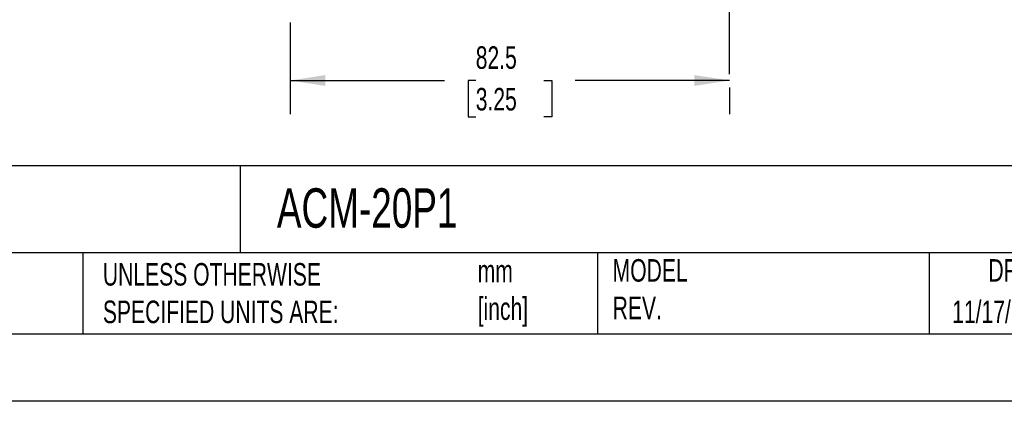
# Model space of a CAD drawing. Header units: millimetres. Extents: x 0 to 559, y 0 to 432.
# Tile 10 of 17: x 270 to 455, y 0 to 72. Entities that reach past the tile are written whole.
import ezdxf

# ---------------------------------------------------------------- set-up
doc = ezdxf.new("R2010")
doc.units = ezdxf.units.MM
doc.header["$LTSCALE"] = 2
doc.linetypes.add('CENTERX2', pattern=[20.32, 12.7, -2.54, 2.54, -2.54])
doc.layers.add('CENTER', color=40, linetype='CENTERX2')
doc.layers.add('DIMENSIONS', color=140, linetype='Continuous', lineweight=25)
doc.layers.add('TEXT', color=140, linetype='Continuous', lineweight=25)
doc.styles.add('SLDTEXTSTYLE0', font='TXT', dxfattribs={"width": 0.7})
doc.dimstyles.new('SLDDIMSTYLE1', dxfattribs={"dimtxt": 4.316016, "dimasz": 6.604, "dimexe": 0, "dimexo": 0.0625, "dimgap": 1.079004, "dimtad": 0, "dimtih": 1, "dimtoh": 1, "dimdec": 1, "dimrnd": 1e-09, "dimzin": 12, "dimdsep": 46, "dimtxsty": 'SLDTEXTSTYLE0', "dimsah": 1, "dimcen": 0.09, "dimadec": 0, "dimazin": 3, "dimtfac": 1, "dimtdec": 1, "dimtofl": 0, "dimtmove": 0, "dimatfit": 3, "dimfxl": 0, "dimfrac": 2, "dimtolj": 1, "dimtzin": 12, "dimarcsym": 0})

# ---------------------------------------------------------------- blocks, each defined once
blk = doc.blocks.new('_D_6')
at = {"layer": 'DIMENSIONS'}
for p, q in [((320.92, 71.19), (320.92, 53.95)), ((320.92, 60.3), (349.91, 60.3)), ((355.76, 60.3), (354.31, 60.3)), ((354.31, 60.3), (354.31, 53.44)), ((368.58, 60.3), (370.03, 60.3)), ((370.03, 60.3), (370.03, 53.44)), ((403.42, 60.3), (374.43, 60.3)), ((403.42, 58.97), (403.42, 53.95)), ((354.31, 53.44), (355.76, 53.44)), ((370.03, 53.44), (368.58, 53.44))]:
    blk.add_line(p, q, dxfattribs=at)
for points in [[(320.92, 60.3), (327.52, 59.28), (327.52, 61.32)], [(403.42, 60.3), (396.82, 61.32), (396.82, 59.28)]]:
    blk.add_solid(points, dxfattribs=at)
at = {"layer": 'DIMENSIONS', "char_height": 4.233, "attachment_point": 1, "style": 'SLDTEXTSTYLE0'}
for s, insert in [('82.5', (355.76, 66.72)), ('3.25', (355.76, 58.9))]:
    blk.add_mtext(s, dxfattribs=dict(at, insert=insert))

msp = doc.modelspace()

# ---------------------------------------------------------------- linework, layer by layer
at = {"color": 7, "linetype": 'Continuous'}
msp.add_line((558.8, 0.01), (0, 0.01), dxfattribs=at)
at = {"layer": 'CENTER'}
msp.add_line((403.42, 61.51), (403.42, 89.43), dxfattribs=at)
at = {"layer": 'TEXT'}
for p, q in [((546.1, 44.25), (12.7, 44.25)), ((311.52, 44.25), (311.52, 27.94)), ((546.1, 27.94), (12.7, 27.94)), ((282, 27.94), (282, 12.7)), ((378.6, 27.94), (378.6, 12.7)), ((440.93, 27.94), (440.93, 12.7)), ((12.7, 12.7), (546.1, 12.7))]:
    msp.add_line(p, q, dxfattribs=at)

# ---------------------------------------------------------------- texts
at = {"layer": 'TEXT', "linetype": 'CENTERX2', "lineweight": 18, "style": 'SLDTEXTSTYLE0'}
for s, insert, char_height, attachment_point in [('ACM-20P1', (318.42, 40.04), 7.408, 1), ('UNLESS OTHERWISE ^JSPECIFIED UNITS ARE:', (285.74, 25.99), 4.2333, 1), ('MODEL ^JREV.', (381.47, 26.73), 4.2333, 1), ('DRAWING DATE', (467.45, 26.73), 4.2333, 2), ('mm^J[inch]', (356.13, 26.6), 4.233, 1), ('11/17/2025', (445.23, 18.95), 4.233, 1)]:
    msp.add_mtext(s, dxfattribs=dict(at, insert=insert, char_height=char_height, attachment_point=attachment_point))

# ---------------------------------------------------------------- dimensions: what is measured, and where the dimension line sits
at = {"layer": 'DIMENSIONS'}
dim = msp.add_linear_dim(base=(320.92, 60.3), p1=(403.42, 61.51), p2=(320.92, 73.73), angle=359.9999, dimstyle='SLDDIMSTYLE1', dxfattribs=at)
dim.commit()
dim.dimension.update_dxf_attribs({"geometry": '_D_6', "text_midpoint": (362.17, 60.3), "dimtype": 160})

doc.saveas('drawing.dxf')
